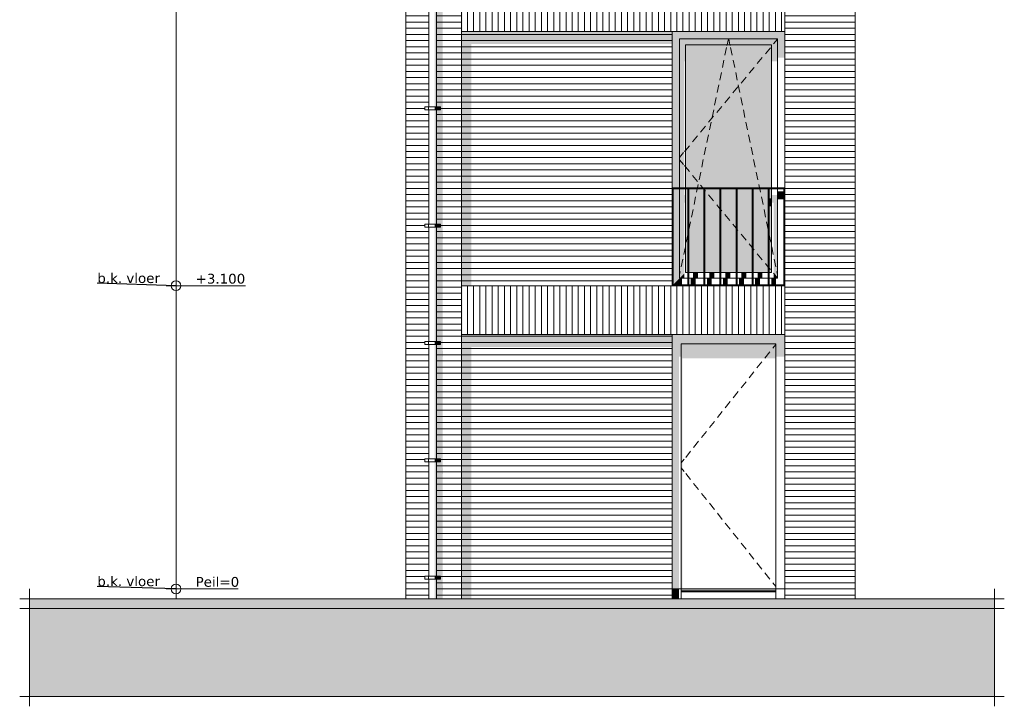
# Model space of a CAD drawing. Header units: millimetres. Extents: x -25778 to 132920, y -21930 to 17454.
# Tile 5 of 26: x 70056 to 80131, y -21590 to -14570. Entities that reach past the tile are written whole.
import ezdxf

# ---------------------------------------------------------------- set-up
doc = ezdxf.new("R2010")
doc.units = ezdxf.units.MM
doc.header["$MEASUREMENT"] = 0
for name, color, linetype in [('00 2D tek aankleding', 7, 'Continuous'), ('00 2D tek aankleding 2D arcering', 7, 'Continuous'), ('34 Balustrades', 7, 'Continuous'), ('34 Balustrades 2D arcering', 7, 'Continuous'), ('52 Riolering.SCHOON', 7, 'Continuous'), ('52 Riolering.SCHOON 2D arcering', 7, 'Continuous'), ('New_ Deuren', 7, 'Continuous'), ('New_ Ramen', 7, 'Continuous'), ('New_21 Buitenwanden', 7, 'Continuous'), ('New_21 Buitenwanden 2D arcering', 7, 'Continuous'), ('New_21 Buitenwanden Afdek-arcering', 7, 'Continuous'), ('Tekst_dim 1_ 100 .DO', 7, 'Continuous'), ('Tekst_dim Algemeen', 7, 'Continuous')]:
    doc.layers.add(name, color=color, linetype=linetype)
doc.styles.add('GENERATED_STYLE_1', font='verdana.ttf')
doc.dimstyles.new('GENERATED_STYLE__1', dxfattribs={"dimtxt": 0.18, "dimasz": 38, "dimexe": 0.18, "dimexo": 0.0625, "dimgap": 0, "dimtad": 0, "dimtih": 1, "dimtoh": 1, "dimdec": 4, "dimzin": 0, "dimdsep": 46, "dimcen": 0.09, "dimadec": 0, "dimazin": 0, "dimtfac": 1, "dimtdec": 4, "dimtmove": 0, "dimatfit": 3, "dimldrblk": 'ARROWHEAD_0', "dimfxl": 1, "dimtolj": 1, "dimtzin": 0, "dimarcsym": 0})

# ---------------------------------------------------------------- blocks, each defined once
blk = doc.blocks.new('Section Element_95_3', base_point=(78481, -20390))
at = {"layer": 'New_21 Buitenwanden 2D arcering', "linetype": 'Continuous', "lineweight": 0, "true_color": 0x1e2122}
blk.add_hatch(color=250, dxfattribs=at).paths.add_polyline_path([(74576, -20490), (74676, -20490), (74676, -17918), (76732, -17918), (76732, -17790), (74576, -17790)])
at = {"layer": 'New_21 Buitenwanden Afdek-arcering', "linetype": 'Continuous', "lineweight": 0, "true_color": 0x000000}
h = blk.add_hatch(dxfattribs=at)
h.set_pattern_fill('920_Lijnen_horz__63_0003', color=18, style=0, pattern_type=2)
h.set_pattern_definition([(0, (78480.854, -20390.455), (0, 63), [])])
h.paths.add_polyline_path([(74576, -17790), (74576, -20490), (76732, -20490), (76732, -17790)])
at = {"layer": 'New_21 Buitenwanden', "color": 7, "linetype": 'Continuous', "lineweight": 0}
for p, q in [((76732, -20490), (76732, -20390)), ((77886, -20490), (76732, -20490))]:
    blk.add_line(p, q, dxfattribs=at)
blk = doc.blocks.new('Section Element_96_3', base_point=(78481, -20390))
at = {"layer": 'New_21 Buitenwanden 2D arcering', "linetype": 'Continuous', "lineweight": 0, "true_color": 0x1e2122}
blk.add_hatch(color=250, dxfattribs=at).paths.add_polyline_path([(74576, -17290), (74676, -17290), (74676, -14818), (76732, -14818), (76732, -14690), (74576, -14690)])
at = {"layer": 'New_21 Buitenwanden Afdek-arcering', "linetype": 'Continuous', "lineweight": 0, "true_color": 0x000000}
h = blk.add_hatch(dxfattribs=at)
h.set_pattern_fill('920_Lijnen_horz__63_0003', color=18, style=0, pattern_type=2)
h.set_pattern_definition([(0, (78480.854, -20390.455), (0, 63), [])])
h.paths.add_polyline_path([(74576, -14690), (74576, -17290), (76732, -17290), (76732, -14690)])
blk = doc.blocks.new('Section Element_99_3', base_point=(78481, -20390))
at = {"layer": '52 Riolering.SCHOON 2D arcering', "linetype": 'Continuous', "lineweight": 0, "true_color": 0x1e2122}
for points in [[(74241, -11151), (74246, -11158), (74246, -11115), (74241, -11115)], [(74246, -11115), (74246, -11158), (74249, -11162), (74261, -11146), (74261, -11115)], [(74261, -11115), (74261, -11146), (74281, -11138), (74281, -11115)], [(74301, -11115), (74281, -11115), (74281, -11138), (74301, -11146)], [(74301, -11115), (74301, -11860), (74315, -11860), (74315, -11115)], [(74315, -11860), (74321, -11860), (74321, -11115), (74315, -11115)], [(74302, -11890), (74317, -11890), (74317, -11860), (74302, -11860)], [(74317, -11890), (74323, -11890), (74323, -11860), (74317, -11860)], [(74323, -11890), (74361, -11890), (74361, -11860), (74323, -11860)], [(74241, -11893), (74246, -11893), (74246, -11892), (74246, -11890), (74241, -11890)], [(74261, -11890), (74246, -11890), (74246, -11892), (74261, -11892)], [(74261, -11890), (74261, -11892), (74262, -11893), (74281, -11893), (74281, -11890)], [(74301, -11890), (74281, -11890), (74281, -11893), (74284, -11895), (74301, -11895)], [(74315, -11890), (74301, -11890), (74301, -13060), (74315, -13060)], [(74321, -11890), (74315, -11890), (74315, -13060), (74321, -13060)], [(74241, -13093), (74246, -13093), (74246, -13092), (74246, -13090), (74241, -13090)], [(74261, -13090), (74246, -13090), (74246, -13092), (74261, -13092)], [(74261, -13090), (74261, -13092), (74262, -13093), (74281, -13093), (74281, -13090)], [(74301, -13090), (74281, -13090), (74281, -13093), (74284, -13095), (74301, -13095)], [(74301, -14260), (74315, -14260), (74315, -13090), (74301, -13090)], [(74302, -13090), (74317, -13090), (74317, -13060), (74302, -13060)], [(74321, -13090), (74315, -13090), (74315, -14260), (74321, -14260)], [(74317, -13090), (74323, -13090), (74323, -13060), (74317, -13060)], [(74323, -13090), (74361, -13090), (74361, -13060), (74323, -13060)], [(74241, -14293), (74246, -14293), (74246, -14292), (74246, -14290), (74241, -14290)], [(74246, -14290), (74246, -14292), (74261, -14292), (74261, -14290)], [(74261, -14290), (74261, -14292), (74262, -14293), (74281, -14293), (74281, -14290)], [(74301, -14290), (74281, -14290), (74281, -14293), (74284, -14295), (74301, -14295)], [(74301, -15460), (74315, -15460), (74315, -14290), (74301, -14290)], [(74302, -14290), (74317, -14290), (74317, -14260), (74302, -14260)], [(74321, -14290), (74315, -14290), (74315, -15460), (74321, -15460)], [(74317, -14290), (74323, -14290), (74323, -14260), (74317, -14260)], [(74323, -14290), (74361, -14290), (74361, -14260), (74323, -14260)], [(74241, -15493), (74246, -15493), (74246, -15492), (74246, -15490), (74241, -15490)], [(74246, -15490), (74246, -15492), (74261, -15492), (74261, -15490)], [(74261, -15490), (74261, -15492), (74262, -15493), (74281, -15493), (74281, -15490)], [(74301, -15490), (74281, -15490), (74281, -15493), (74284, -15495), (74301, -15495)], [(74301, -16660), (74315, -16660), (74315, -15490), (74301, -15490)], [(74302, -15490), (74317, -15490), (74317, -15460), (74302, -15460)], [(74315, -16660), (74321, -16660), (74321, -15490), (74315, -15490)], [(74317, -15490), (74323, -15490), (74323, -15460), (74317, -15460)], [(74323, -15490), (74361, -15490), (74361, -15460), (74323, -15460)], [(74241, -16693), (74246, -16693), (74246, -16692), (74246, -16690), (74241, -16690)], [(74246, -16690), (74246, -16692), (74261, -16692), (74261, -16690)], [(74261, -16690), (74261, -16692), (74262, -16693), (74281, -16693), (74281, -16690)], [(74301, -16690), (74281, -16690), (74281, -16693), (74284, -16695), (74301, -16695)], [(74301, -16690), (74301, -17860), (74315, -17860), (74315, -16690)], [(74302, -16690), (74317, -16690), (74317, -16660), (74302, -16660)], [(74315, -16690), (74315, -17860), (74321, -17860), (74321, -16690)], [(74317, -16690), (74323, -16690), (74323, -16660), (74317, -16660)], [(74323, -16690), (74361, -16690), (74361, -16660), (74323, -16660)], [(74241, -17893), (74246, -17893), (74246, -17892), (74246, -17890), (74241, -17890)], [(74261, -17890), (74246, -17890), (74246, -17892), (74261, -17892)], [(74261, -17890), (74261, -17892), (74262, -17893), (74281, -17893), (74281, -17890)], [(74301, -17890), (74281, -17890), (74281, -17893), (74284, -17895), (74301, -17895)], [(74301, -17890), (74301, -19060), (74315, -19060), (74315, -17890)], [(74302, -17890), (74317, -17890), (74317, -17860), (74302, -17860)], [(74315, -17890), (74315, -19060), (74321, -19060), (74321, -17890)], [(74317, -17890), (74323, -17890), (74323, -17860), (74317, -17860)], [(74323, -17890), (74361, -17890), (74361, -17860), (74323, -17860)], [(74241, -19093), (74246, -19093), (74246, -19092), (74246, -19090), (74241, -19090)], [(74261, -19090), (74246, -19090), (74246, -19092), (74261, -19092)], [(74261, -19092), (74262, -19093), (74281, -19093), (74281, -19090), (74261, -19090)], [(74301, -19090), (74281, -19090), (74281, -19093), (74284, -19095), (74301, -19095)], [(74301, -20260), (74315, -20260), (74315, -19090), (74301, -19090)], [(74302, -19090), (74317, -19090), (74317, -19060), (74302, -19060)], [(74315, -20260), (74321, -20260), (74321, -19090), (74315, -19090)], [(74317, -19090), (74323, -19090), (74323, -19060), (74317, -19060)], [(74323, -19090), (74361, -19090), (74361, -19060), (74323, -19060)], [(74241, -20290), (74241, -20293), (74246, -20293), (74246, -20292), (74246, -20290)], [(74261, -20290), (74246, -20290), (74246, -20292), (74261, -20292)], [(74261, -20290), (74261, -20292), (74262, -20293), (74281, -20293), (74281, -20290)], [(74281, -20290), (74281, -20293), (74284, -20295), (74301, -20295), (74301, -20290)], [(74301, -20490), (74315, -20490), (74315, -20290), (74301, -20290)], [(74302, -20290), (74317, -20290), (74317, -20260), (74302, -20260)], [(74315, -20490), (74321, -20490), (74321, -20290), (74315, -20290)], [(74317, -20290), (74323, -20290), (74323, -20260), (74317, -20260)], [(74323, -20290), (74361, -20290), (74361, -20260), (74323, -20260)]]:
    blk.add_hatch(color=250, dxfattribs=at).paths.add_polyline_path(points)
at = {"layer": '52 Riolering.SCHOON', "color": 7, "linetype": 'Continuous', "lineweight": 0}
for p, q in [((74241, -11115), (74241, -11860)), ((74321, -11115), (74321, -11860)), ((74201, -11860), (74239, -11860)), ((74201, -11890), (74201, -11860)), ((74239, -11860), (74244, -11860)), ((74239, -11890), (74239, -11860)), ((74244, -11860), (74260, -11860)), ((74260, -11860), (74281, -11860)), ((74281, -11860), (74302, -11860)), ((74302, -11860), (74317, -11860)), ((74317, -11860), (74323, -11860)), ((74323, -11860), (74361, -11860)), ((74323, -11890), (74323, -11860)), ((74361, -11890), (74361, -11860)), ((74201, -11890), (74239, -11890)), ((74239, -11890), (74244, -11890)), ((74241, -11890), (74241, -13060)), ((74244, -11890), (74260, -11890)), ((74260, -11890), (74281, -11890)), ((74281, -11890), (74302, -11890)), ((74302, -11890), (74317, -11890)), ((74317, -11890), (74323, -11890)), ((74321, -11890), (74321, -13060)), ((74323, -11890), (74361, -11890)), ((74201, -13060), (74239, -13060)), ((74201, -13090), (74201, -13060)), ((74201, -13090), (74239, -13090)), ((74239, -13060), (74244, -13060)), ((74239, -13090), (74239, -13060)), ((74239, -13090), (74244, -13090)), ((74241, -13090), (74241, -14260)), ((74244, -13060), (74260, -13060)), ((74244, -13090), (74260, -13090)), ((74260, -13060), (74281, -13060)), ((74260, -13090), (74281, -13090)), ((74281, -13060), (74302, -13060)), ((74281, -13090), (74302, -13090)), ((74302, -13060), (74317, -13060)), ((74302, -13090), (74317, -13090)), ((74317, -13060), (74323, -13060)), ((74317, -13090), (74323, -13090)), ((74321, -13090), (74321, -14260)), ((74323, -13060), (74361, -13060)), ((74323, -13090), (74323, -13060)), ((74323, -13090), (74361, -13090)), ((74361, -13090), (74361, -13060)), ((74201, -14260), (74239, -14260)), ((74201, -14290), (74201, -14260)), ((74201, -14290), (74239, -14290)), ((74239, -14260), (74244, -14260)), ((74239, -14290), (74239, -14260)), ((74239, -14290), (74244, -14290)), ((74241, -14290), (74241, -15460)), ((74244, -14260), (74260, -14260)), ((74244, -14290), (74260, -14290)), ((74260, -14260), (74281, -14260)), ((74260, -14290), (74281, -14290)), ((74281, -14260), (74302, -14260)), ((74281, -14290), (74302, -14290)), ((74302, -14260), (74317, -14260)), ((74302, -14290), (74317, -14290)), ((74317, -14260), (74323, -14260)), ((74317, -14290), (74323, -14290)), ((74321, -14290), (74321, -15460)), ((74323, -14260), (74361, -14260)), ((74323, -14290), (74323, -14260)), ((74323, -14290), (74361, -14290)), ((74361, -14290), (74361, -14260)), ((74201, -15460), (74239, -15460)), ((74201, -15490), (74201, -15460)), ((74201, -15490), (74239, -15490)), ((74239, -15460), (74244, -15460)), ((74239, -15490), (74239, -15460)), ((74239, -15490), (74244, -15490)), ((74241, -15490), (74241, -16660)), ((74244, -15460), (74260, -15460)), ((74244, -15490), (74260, -15490)), ((74260, -15460), (74281, -15460)), ((74260, -15490), (74281, -15490)), ((74281, -15460), (74302, -15460)), ((74281, -15490), (74302, -15490)), ((74302, -15460), (74317, -15460)), ((74302, -15490), (74317, -15490)), ((74317, -15460), (74323, -15460)), ((74317, -15490), (74323, -15490)), ((74321, -15490), (74321, -16660)), ((74323, -15460), (74361, -15460)), ((74323, -15490), (74323, -15460)), ((74323, -15490), (74361, -15490)), ((74361, -15490), (74361, -15460)), ((74201, -16660), (74239, -16660)), ((74201, -16690), (74201, -16660)), ((74201, -16690), (74239, -16690)), ((74239, -16660), (74244, -16660)), ((74239, -16690), (74239, -16660)), ((74239, -16690), (74244, -16690)), ((74241, -16690), (74241, -17860)), ((74244, -16660), (74260, -16660)), ((74244, -16690), (74260, -16690)), ((74260, -16660), (74281, -16660)), ((74260, -16690), (74281, -16690)), ((74281, -16660), (74302, -16660)), ((74281, -16690), (74302, -16690)), ((74302, -16660), (74317, -16660)), ((74302, -16690), (74317, -16690)), ((74317, -16660), (74323, -16660)), ((74317, -16690), (74323, -16690)), ((74321, -16690), (74321, -17860)), ((74323, -16660), (74361, -16660)), ((74323, -16690), (74323, -16660)), ((74323, -16690), (74361, -16690)), ((74361, -16690), (74361, -16660)), ((74201, -17860), (74239, -17860)), ((74201, -17890), (74201, -17860)), ((74201, -17890), (74239, -17890)), ((74239, -17860), (74244, -17860)), ((74239, -17890), (74239, -17860)), ((74239, -17890), (74244, -17890)), ((74241, -17890), (74241, -19060)), ((74244, -17860), (74260, -17860)), ((74244, -17890), (74260, -17890)), ((74260, -17860), (74281, -17860)), ((74260, -17890), (74281, -17890)), ((74281, -17860), (74302, -17860)), ((74281, -17890), (74302, -17890)), ((74302, -17860), (74317, -17860)), ((74302, -17890), (74317, -17890)), ((74317, -17860), (74323, -17860)), ((74317, -17890), (74323, -17890)), ((74321, -17890), (74321, -19060)), ((74323, -17860), (74361, -17860)), ((74323, -17890), (74323, -17860)), ((74323, -17890), (74361, -17890)), ((74361, -17890), (74361, -17860)), ((74201, -19060), (74239, -19060)), ((74201, -19090), (74201, -19060)), ((74201, -19090), (74239, -19090)), ((74239, -19060), (74244, -19060)), ((74239, -19090), (74239, -19060)), ((74239, -19090), (74244, -19090)), ((74241, -19090), (74241, -20260)), ((74244, -19060), (74260, -19060)), ((74244, -19090), (74260, -19090)), ((74260, -19060), (74281, -19060)), ((74260, -19090), (74281, -19090)), ((74281, -19060), (74302, -19060)), ((74281, -19090), (74302, -19090)), ((74302, -19060), (74317, -19060)), ((74302, -19090), (74317, -19090)), ((74317, -19060), (74323, -19060)), ((74317, -19090), (74323, -19090)), ((74321, -19090), (74321, -20260)), ((74323, -19060), (74361, -19060)), ((74323, -19090), (74323, -19060)), ((74323, -19090), (74361, -19090)), ((74361, -19090), (74361, -19060)), ((74201, -20260), (74239, -20260)), ((74201, -20290), (74201, -20260)), ((74201, -20290), (74239, -20290)), ((74239, -20260), (74244, -20260)), ((74239, -20290), (74239, -20260)), ((74239, -20290), (74244, -20290)), ((74241, -20290), (74241, -20490)), ((74244, -20260), (74260, -20260)), ((74244, -20290), (74260, -20290)), ((74260, -20260), (74281, -20260)), ((74260, -20290), (74281, -20290)), ((74281, -20260), (74302, -20260)), ((74281, -20290), (74302, -20290)), ((74302, -20260), (74317, -20260)), ((74302, -20290), (74317, -20290)), ((74317, -20260), (74323, -20260)), ((74317, -20290), (74323, -20290)), ((74321, -20290), (74321, -20490)), ((74323, -20260), (74361, -20260)), ((74323, -20290), (74323, -20260)), ((74323, -20290), (74361, -20290)), ((74361, -20290), (74361, -20260))]:
    blk.add_line(p, q, dxfattribs=at)
blk = doc.blocks.new('Section Element_101_3', base_point=(78481, -20390))
at = {"layer": 'New_21 Buitenwanden Afdek-arcering', "linetype": 'Continuous', "lineweight": 0, "true_color": 0x000000}
h = blk.add_hatch(dxfattribs=at)
h.set_pattern_fill('920_Lijnen_horz__63_0003', color=18, style=0, pattern_type=2)
h.set_pattern_definition([(360, (78480.854, -20390.455), (0, 63), [])])
h.paths.add_polyline_path([(78586, -17290), (78586, -20490), (78606, -20490), (78606, -17290)])
at = {"layer": 'New_21 Buitenwanden', "color": 7, "linetype": 'Continuous', "lineweight": 0}
blk.add_line((78606, -17290), (78606, -20490), dxfattribs=at)
blk = doc.blocks.new('Section Element_102_3', base_point=(78481, -20390))
at = {"layer": 'New_21 Buitenwanden Afdek-arcering', "linetype": 'Continuous', "lineweight": 0, "true_color": 0x000000}
h = blk.add_hatch(dxfattribs=at)
h.set_pattern_fill('920_Lijnen_horz__63_0003', color=18, style=0, pattern_type=2)
h.set_pattern_definition([(5e-12, (78480.854, -20390.455), (0, 63), [])])
h.paths.add_polyline_path([(78586, -14190), (78586, -17290), (78606, -17290), (78606, -14190)])
at = {"layer": 'New_21 Buitenwanden', "color": 7, "linetype": 'Continuous', "lineweight": 0}
blk.add_line((78606, -14190), (78606, -17290), dxfattribs=at)
blk = doc.blocks.new('Section Element_104_3', base_point=(78481, -20390))
at = {"layer": 'New_21 Buitenwanden Afdek-arcering', "linetype": 'Continuous', "lineweight": 0, "true_color": 0x000000}
h = blk.add_hatch(dxfattribs=at)
h.set_pattern_fill('920_Lijnen_horz__63_0003', color=18, style=0, pattern_type=2)
h.set_pattern_definition([(0, (78480.854, -20390.455), (0, 63), [])])
h.paths.add_polyline_path([(78586, -20490), (78586, -17290), (77886, -17290), (77886, -20490)])
at = {"layer": 'New_21 Buitenwanden', "color": 7, "linetype": 'Continuous', "lineweight": 0}
blk.add_line((77886, -20490), (77886, -17290), dxfattribs=at)
blk = doc.blocks.new('Section Element_105_3', base_point=(78481, -20390))
at = {"layer": 'New_21 Buitenwanden 2D arcering', "linetype": 'Continuous', "lineweight": 0, "true_color": 0x1e2122}
for points in [[(74321, -20490), (74385, -20490), (74385, -20414), (74388, -20413), (74388, -20361), (74385, -20356), (74385, -19214), (74388, -19213), (74388, -19161), (74385, -19156), (74385, -18014), (74388, -18013), (74388, -17961), (74385, -17956), (74385, -17290), (74321, -17290), (74321, -17860), (74361, -17860), (74361, -17890), (74321, -17890), (74321, -19060), (74361, -19060), (74361, -19090), (74321, -19090), (74321, -20260), (74361, -20260), (74361, -20290), (74321, -20290)], [(74201, -17890), (74201, -17891), (74203, -17893), (74241, -17893), (74241, -17890)], [(74201, -19090), (74201, -19091), (74203, -19093), (74241, -19093), (74241, -19090)], [(74201, -20291), (74203, -20293), (74241, -20293), (74241, -20290), (74201, -20290)]]:
    blk.add_hatch(color=250, dxfattribs=at).paths.add_polyline_path(points)
at = {"layer": 'New_21 Buitenwanden Afdek-arcering', "linetype": 'Continuous', "lineweight": 0, "true_color": 0x000000}
h = blk.add_hatch(dxfattribs=at)
h.set_pattern_fill('920_Lijnen_horz__63_0003', color=18, style=0, pattern_type=2)
h.set_pattern_definition([(0, (78480.854, -20390.455), (0, 63), [])])
h.paths.add_polyline_path([(74006, -17290), (74006, -20490), (74241, -20490), (74241, -20290), (74201, -20290), (74201, -20260), (74241, -20260), (74241, -19090), (74201, -19090), (74201, -19060), (74241, -19060), (74241, -17890), (74201, -17890), (74201, -17860), (74241, -17860), (74241, -17290)])
h = blk.add_hatch(dxfattribs=at)
h.set_pattern_fill('920_Lijnen_horz__63_0003', color=18, style=0, pattern_type=2)
h.set_pattern_definition([(0, (78480.854, -20390.455), (0, 63), [])])
h.paths.add_polyline_path([(74321, -19090), (74321, -20260), (74361, -20260), (74361, -20290), (74321, -20290), (74321, -20490), (74576, -20490), (74576, -17290), (74321, -17290), (74321, -17860), (74361, -17860), (74361, -17890), (74321, -17890), (74321, -19060), (74361, -19060), (74361, -19090)])
at = {"layer": 'New_21 Buitenwanden', "color": 7, "linetype": 'Continuous', "lineweight": 0}
for p, q in [((74006, -17290), (74006, -20490)), ((74576, -20490), (74576, -17290))]:
    blk.add_line(p, q, dxfattribs=at)
blk = doc.blocks.new('Section Element_106_3', base_point=(78481, -20390))
at = {"layer": 'New_21 Buitenwanden Afdek-arcering', "linetype": 'Continuous', "lineweight": 0, "true_color": 0x000000}
h = blk.add_hatch(dxfattribs=at)
h.set_pattern_fill('920_Lijnen_horz__63_0003', color=18, style=0, pattern_type=2)
h.set_pattern_definition([(8e-14, (78480.854, -20390.455), (0, 63), [])])
h.paths.add_polyline_path([(78586, -17290), (78586, -14190), (77886, -14190), (77886, -17290)])
at = {"layer": 'New_21 Buitenwanden', "color": 7, "linetype": 'Continuous', "lineweight": 0}
blk.add_line((77886, -17290), (77886, -14190), dxfattribs=at)
blk = doc.blocks.new('Section Element_107_3', base_point=(78481, -20390))
at = {"layer": 'New_21 Buitenwanden 2D arcering', "linetype": 'Continuous', "lineweight": 0, "true_color": 0x1e2122}
for points in [[(74321, -15460), (74361, -15460), (74361, -15490), (74321, -15490), (74321, -16660), (74361, -16660), (74361, -16690), (74321, -16690), (74321, -17290), (74385, -17290), (74385, -16814), (74388, -16813), (74388, -16761), (74385, -16756), (74385, -15614), (74388, -15613), (74388, -15561), (74385, -15556), (74385, -14414), (74388, -14413), (74388, -14361), (74385, -14356), (74385, -14190), (74321, -14190), (74321, -14260), (74361, -14260), (74361, -14290), (74321, -14290)], [(74241, -14290), (74201, -14290), (74201, -14291), (74203, -14293), (74241, -14293)], [(74201, -15490), (74201, -15491), (74203, -15493), (74241, -15493), (74241, -15490)], [(74201, -16691), (74203, -16693), (74241, -16693), (74241, -16690), (74201, -16690)]]:
    blk.add_hatch(color=250, dxfattribs=at).paths.add_polyline_path(points)
at = {"layer": 'New_21 Buitenwanden Afdek-arcering', "linetype": 'Continuous', "lineweight": 0, "true_color": 0x000000}
h = blk.add_hatch(dxfattribs=at)
h.set_pattern_fill('920_Lijnen_horz__63_0003', color=18, style=0, pattern_type=2)
h.set_pattern_definition([(0, (78480.854, -20390.455), (0, 63), [])])
h.paths.add_polyline_path([(74006, -17290), (74241, -17290), (74241, -16690), (74201, -16690), (74201, -16660), (74241, -16660), (74241, -15490), (74201, -15490), (74201, -15460), (74241, -15460), (74241, -14290), (74201, -14290), (74201, -14260), (74241, -14260), (74241, -14190), (74006, -14190)])
h = blk.add_hatch(dxfattribs=at)
h.set_pattern_fill('920_Lijnen_horz__63_0003', color=18, style=0, pattern_type=2)
h.set_pattern_definition([(1e-13, (78480.854, -20390.455), (0, 63), [])])
h.paths.add_polyline_path([(74321, -14190), (74321, -14260), (74361, -14260), (74361, -14290), (74321, -14290), (74321, -15460), (74361, -15460), (74361, -15490), (74321, -15490), (74321, -16660), (74361, -16660), (74361, -16690), (74321, -16690), (74321, -17290), (74576, -17290), (74576, -14190)])
at = {"layer": 'New_21 Buitenwanden', "color": 7, "linetype": 'Continuous', "lineweight": 0}
for p, q in [((74006, -14190), (74006, -17290)), ((74576, -17290), (74576, -14190))]:
    blk.add_line(p, q, dxfattribs=at)
blk = doc.blocks.new('Section Element_110_3', base_point=(78481, -20390))
at = {"layer": 'New_21 Buitenwanden 2D arcering', "linetype": 'Continuous', "lineweight": 0, "true_color": 0x1e2122}
blk.add_hatch(color=250, dxfattribs=at).paths.add_polyline_path([(74576, -14190), (74576, -14690), (74586, -14690), (74586, -14190)])
at = {"layer": 'New_21 Buitenwanden Afdek-arcering', "linetype": 'Continuous', "lineweight": 0, "true_color": 0x000000}
h = blk.add_hatch(dxfattribs=at)
h.set_pattern_fill('930_Lijnen_vert__63_0003', color=18, style=0, pattern_type=2)
h.set_pattern_definition([(90, (78480.854, -20390.455), (-63, 0), [])])
h.paths.add_polyline_path([(74576, -14190), (74576, -14690), (77886, -14690), (77886, -14190)])
at = {"layer": 'New_21 Buitenwanden', "color": 7, "linetype": 'Continuous', "lineweight": 0}
for p, q in [((77886, -14190), (74576, -14190)), ((77886, -14690), (74576, -14690))]:
    blk.add_line(p, q, dxfattribs=at)
blk = doc.blocks.new('Section Element_113_3', base_point=(78481, -20390))
at = {"layer": 'New_21 Buitenwanden 2D arcering', "linetype": 'Continuous', "lineweight": 0, "true_color": 0x1e2122}
blk.add_hatch(color=250, dxfattribs=at).paths.add_polyline_path([(74576, -17290), (74576, -17790), (74586, -17790), (74586, -17290)])
at = {"layer": 'New_21 Buitenwanden Afdek-arcering', "linetype": 'Continuous', "lineweight": 0, "true_color": 0x000000}
h = blk.add_hatch(dxfattribs=at)
h.set_pattern_fill('930_Lijnen_vert__63_0003', color=18, style=0, pattern_type=2)
h.set_pattern_definition([(90, (78480.854, -20390.455), (-63, 0), [])])
h.paths.add_polyline_path([(77886, -17290), (74576, -17290), (74576, -17790), (77886, -17790)])
at = {"layer": 'New_21 Buitenwanden', "color": 7, "linetype": 'Continuous', "lineweight": 0}
for p, q in [((77886, -17290), (74576, -17290)), ((77886, -17790), (74576, -17790))]:
    blk.add_line(p, q, dxfattribs=at)
blk = doc.blocks.new('Section Element_114_3', base_point=(78481, -20390))
at = {"layer": 'New_21 Buitenwanden 2D arcering', "linetype": 'Continuous', "lineweight": 0, "true_color": 0x1e2122}
for points in [[(76732, -17884), (76826, -17884), (77792, -17884), (77886, -17884), (77886, -17790), (76732, -17790)], [(76732, -17884), (76732, -20390), (76802, -20390), (76802, -18017), (76826, -18017), (76826, -17884)], [(77792, -17884), (76826, -17884), (76826, -20390), (76836, -20390), (76836, -18031), (77792, -18031)], [(77886, -17884), (77792, -17884), (77792, -18017), (77886, -18017)], [(76732, -20490), (76802, -20490), (76802, -20390), (76732, -20390)], [(76826, -20390), (76826, -20410), (77792, -20410), (77792, -20390)], [(77792, -20410), (76826, -20410), (76826, -20420), (76851, -20412), (77792, -20412)]]:
    blk.add_hatch(color=250, dxfattribs=at).paths.add_polyline_path(points)
at = {"layer": 'New_ Deuren', "color": 7, "linetype": 'Continuous', "lineweight": 0}
for p, q in [((76732, -20390), (76732, -17790)), ((76826, -20390), (76826, -17884)), ((76826, -17884), (77792, -17884)), ((77792, -17890), (77762, -17927)), ((77792, -17884), (77792, -20390)), ((77731, -17966), (77681, -18029)), ((77650, -18068), (77600, -18130)), ((77569, -18170), (77519, -18232)), ((77488, -18271), (77438, -18334)), ((77407, -18373), (77357, -18435)), ((77326, -18475), (77276, -18537)), ((77245, -18576), (77195, -18639)), ((77164, -18678), (77114, -18741)), ((77083, -18780), (77033, -18842)), ((77002, -18881), (76952, -18944)), ((76921, -18983), (76871, -19046)), ((76856, -19065), (76826, -19102)), ((76856, -19190), (76826, -19153)), ((76921, -19272), (76871, -19209)), ((77002, -19374), (76952, -19311)), ((77083, -19475), (77033, -19413)), ((77164, -19577), (77114, -19514)), ((77245, -19679), (77195, -19616)), ((77326, -19780), (77276, -19718)), ((77407, -19882), (77357, -19819)), ((77488, -19984), (77438, -19921)), ((77569, -20085), (77519, -20023)), ((77650, -20187), (77600, -20125)), ((77731, -20289), (77681, -20226)), ((77792, -20365), (77762, -20328)), ((76732, -20390), (76826, -20390)), ((77792, -20390), (76826, -20390)), ((76826, -20390), (76826, -20420)), ((76826, -20410), (77792, -20410)), ((76826, -20420), (76826, -20490)), ((76826, -20420), (77792, -20420)), ((77792, -20390), (77886, -20390)), ((77792, -20390), (77792, -20420)), ((77792, -20420), (77792, -20490))]:
    blk.add_line(p, q, dxfattribs=at)
blk = doc.blocks.new('Section Element_119_3', base_point=(78481, -20390))
at = {"layer": '34 Balustrades 2D arcering', "linetype": 'Continuous', "lineweight": 0, "true_color": 0x1e2122}
blk.add_hatch(color=250, dxfattribs=at).paths.add_polyline_path([(76732, -16290), (76732, -16300), (76757, -16300), (76757, -16290)])
at = {"layer": '34 Balustrades', "color": 9, "linetype": 'Continuous', "lineweight": 0}
for p, q in [((77886, -16290), (76732, -16290)), ((77876, -16300), (76742, -16300))]:
    blk.add_line(p, q, dxfattribs=at)
blk = doc.blocks.new('Section Element_120_3', base_point=(78481, -20390))
at = {"layer": '34 Balustrades 2D arcering', "linetype": 'Continuous', "lineweight": 0, "true_color": 0x1e2122}
blk.add_hatch(color=250, dxfattribs=at).paths.add_polyline_path([(76732, -17290), (76757, -17290), (76757, -17280), (76732, -17280)])
at = {"layer": '34 Balustrades', "color": 9, "linetype": 'Continuous', "lineweight": 0}
blk.add_line((77876, -17280), (76742, -17280), dxfattribs=at)
blk = doc.blocks.new('Section Element_121_3', base_point=(78481, -20390))
at = {"layer": '34 Balustrades 2D arcering', "linetype": 'Continuous', "lineweight": 0, "true_color": 0x1e2122}
blk.add_hatch(color=250, dxfattribs=at).paths.add_polyline_path([(77726, -16300), (77716, -16300), (77716, -16308), (77726, -16308)])
at = {"layer": '34 Balustrades', "color": 9, "linetype": 'Continuous', "lineweight": 0}
for p, q in [((77716, -17280), (77716, -16300)), ((77726, -17280), (77726, -16300))]:
    blk.add_line(p, q, dxfattribs=at)
blk = doc.blocks.new('Section Element_122_3', base_point=(78481, -20390))
at = {"layer": '34 Balustrades 2D arcering', "linetype": 'Continuous', "lineweight": 0, "true_color": 0x1e2122}
blk.add_hatch(color=250, dxfattribs=at).paths.add_polyline_path([(77561, -16300), (77551, -16300), (77551, -16308), (77561, -16308)])
at = {"layer": '34 Balustrades', "color": 9, "linetype": 'Continuous', "lineweight": 0}
for p, q in [((77551, -17280), (77551, -16300)), ((77561, -17280), (77561, -16300))]:
    blk.add_line(p, q, dxfattribs=at)
blk = doc.blocks.new('Section Element_123_3', base_point=(78481, -20390))
at = {"layer": '34 Balustrades 2D arcering', "linetype": 'Continuous', "lineweight": 0, "true_color": 0x1e2122}
blk.add_hatch(color=250, dxfattribs=at).paths.add_polyline_path([(77396, -16300), (77386, -16300), (77386, -16308), (77396, -16308)])
at = {"layer": '34 Balustrades', "color": 9, "linetype": 'Continuous', "lineweight": 0}
for p, q in [((77386, -17280), (77386, -16300)), ((77396, -17280), (77396, -16300))]:
    blk.add_line(p, q, dxfattribs=at)
blk = doc.blocks.new('Section Element_124_3', base_point=(78481, -20390))
at = {"layer": '34 Balustrades 2D arcering', "linetype": 'Continuous', "lineweight": 0, "true_color": 0x1e2122}
blk.add_hatch(color=250, dxfattribs=at).paths.add_polyline_path([(77231, -16300), (77221, -16300), (77221, -16308), (77231, -16308)])
at = {"layer": '34 Balustrades', "color": 9, "linetype": 'Continuous', "lineweight": 0}
for p, q in [((77221, -17280), (77221, -16300)), ((77231, -17280), (77231, -16300))]:
    blk.add_line(p, q, dxfattribs=at)
blk = doc.blocks.new('Section Element_125_3', base_point=(78481, -20390))
at = {"layer": '34 Balustrades 2D arcering', "linetype": 'Continuous', "lineweight": 0, "true_color": 0x1e2122}
blk.add_hatch(color=250, dxfattribs=at).paths.add_polyline_path([(77067, -16300), (77057, -16300), (77057, -16308), (77067, -16308)])
at = {"layer": '34 Balustrades', "color": 9, "linetype": 'Continuous', "lineweight": 0}
for p, q in [((77057, -17280), (77057, -16300)), ((77067, -17280), (77067, -16300))]:
    blk.add_line(p, q, dxfattribs=at)
blk = doc.blocks.new('Section Element_126_3', base_point=(78481, -20390))
at = {"layer": '34 Balustrades 2D arcering', "linetype": 'Continuous', "lineweight": 0, "true_color": 0x1e2122}
blk.add_hatch(color=250, dxfattribs=at).paths.add_polyline_path([(76902, -16300), (76892, -16300), (76892, -16308), (76902, -16308)])
at = {"layer": '34 Balustrades', "color": 9, "linetype": 'Continuous', "lineweight": 0}
for p, q in [((76892, -17280), (76892, -16300)), ((76902, -17280), (76902, -16300))]:
    blk.add_line(p, q, dxfattribs=at)
blk = doc.blocks.new('Section Element_127_3', base_point=(78481, -20390))
at = {"layer": '34 Balustrades', "color": 9, "linetype": 'Continuous', "lineweight": 0}
for p, q in [((77886, -16300), (77876, -16300)), ((77876, -17280), (77876, -16300)), ((77886, -17280), (77876, -17280))]:
    blk.add_line(p, q, dxfattribs=at)
blk = doc.blocks.new('Section Element_128_3', base_point=(78481, -20390))
at = {"layer": '34 Balustrades 2D arcering', "linetype": 'Continuous', "lineweight": 0, "true_color": 0x1e2122}
blk.add_hatch(color=250, dxfattribs=at).paths.add_polyline_path([(76742, -17280), (76742, -16300), (76732, -16300), (76732, -17280)])
at = {"layer": '34 Balustrades', "color": 9, "linetype": 'Continuous', "lineweight": 0}
for p, q in [((76742, -16300), (76732, -16300)), ((76742, -17280), (76742, -16300)), ((76742, -17280), (76732, -17280))]:
    blk.add_line(p, q, dxfattribs=at)
blk = doc.blocks.new('Section Element_151_3', base_point=(78481, -20390))
at = {"layer": 'New_21 Buitenwanden 2D arcering', "linetype": 'Continuous', "lineweight": 0, "true_color": 0x1e2122}
for points in [[(76808, -14766), (76732, -14690), (76732, -16290), (76808, -16290)], [(77886, -14690), (76732, -14690), (76808, -14766), (77810, -14766)], [(77810, -14959), (77886, -14959), (77886, -14690), (77810, -14766)], [(77810, -14766), (76808, -14766), (76868, -14826), (77750, -14826)], [(76868, -14826), (76808, -14766), (76808, -16290), (76857, -16290), (76857, -14995), (76868, -14995)], [(77810, -14766), (77750, -14826), (77750, -14995), (77810, -14995)], [(76868, -14826), (76868, -16290), (76893, -16290), (76893, -15030), (77750, -15030), (77750, -14826)], [(76808, -16300), (76742, -16300), (76742, -17280), (76808, -17214)], [(76808, -17214), (76857, -17165), (76857, -16442), (76868, -16442), (76868, -16361), (76857, -16361), (76857, -16300), (76808, -16300)], [(76868, -17154), (76892, -17154), (76892, -16300), (76868, -16300)], [(76902, -16397), (76902, -16477), (76972, -16477), (76972, -17154), (77022, -17154), (77022, -16477), (77057, -16477), (77057, -16397)], [(77221, -16397), (77067, -16397), (77067, -16477), (77137, -16477), (77137, -17154), (77187, -17154), (77187, -16477), (77221, -16477)], [(77231, -16477), (77301, -16477), (77301, -17154), (77351, -17154), (77351, -16477), (77386, -16477), (77386, -16397), (77231, -16397)], [(77396, -16477), (77466, -16477), (77466, -17154), (77516, -17154), (77516, -16477), (77551, -16477), (77551, -16397), (77396, -16397)], [(77561, -16477), (77631, -16477), (77631, -17154), (77681, -17154), (77681, -16477), (77716, -16477), (77716, -16397), (77561, -16397)], [(77750, -16397), (77726, -16397), (77726, -16477), (77750, -16477)], [(77750, -16442), (77771, -16442), (77771, -17176), (77810, -17214), (77810, -16361), (77750, -16361)], [(77876, -16326), (77810, -16326), (77810, -16407), (77876, -16407)], [(76742, -17280), (76832, -17280), (76832, -17214), (76808, -17214)], [(76857, -17165), (76808, -17214), (76857, -17214)], [(76972, -17214), (76922, -17214), (76922, -17280), (76972, -17280)], [(76947, -17154), (76947, -17214), (76997, -17214), (76997, -17154)], [(77137, -17214), (77087, -17214), (77087, -17280), (77137, -17280)], [(77162, -17154), (77112, -17154), (77112, -17214), (77162, -17214)], [(77301, -17214), (77251, -17214), (77251, -17280), (77301, -17280)], [(77276, -17214), (77326, -17214), (77326, -17154), (77276, -17154)], [(77466, -17214), (77416, -17214), (77416, -17280), (77466, -17280)], [(77441, -17214), (77491, -17214), (77491, -17154), (77441, -17154)], [(77631, -17214), (77581, -17214), (77581, -17280), (77631, -17280)], [(77606, -17154), (77606, -17214), (77656, -17214), (77656, -17154)], [(77796, -17214), (77746, -17214), (77746, -17280), (77796, -17280)], [(77810, -17214), (77771, -17176), (77771, -17214)]]:
    blk.add_hatch(color=250, dxfattribs=at).paths.add_polyline_path(points)
at = {"layer": 'New_21 Buitenwanden Afdek-arcering', "linetype": 'Continuous', "lineweight": 0, "true_color": 0x99a3a6}
for points in [[(76868, -14826), (76868, -16290), (77750, -16290), (77750, -14826)], [(76868, -17154), (76892, -17154), (76892, -16300), (76868, -16300)], [(77057, -16300), (76902, -16300), (76902, -17154), (77057, -17154)], [(77067, -17154), (77221, -17154), (77221, -16300), (77067, -16300)], [(77231, -16300), (77231, -17154), (77386, -17154), (77386, -16300)], [(77396, -16300), (77396, -17154), (77551, -17154), (77551, -16300)], [(77716, -16300), (77561, -16300), (77561, -17154), (77716, -17154)], [(77726, -17154), (77750, -17154), (77750, -16300), (77726, -16300)]]:
    blk.add_hatch(color=253, dxfattribs=at).paths.add_polyline_path(points)
at = {"layer": 'New_ Ramen', "color": 7, "linetype": 'Continuous', "lineweight": 0}
for p, q in [((76732, -17290), (76732, -14690)), ((76808, -14766), (76808, -16290)), ((77810, -14766), (76808, -14766)), ((77294, -14826), (77307, -14766)), ((77323, -14826), (77311, -14766)), ((77810, -14769), (77769, -14818)), ((77810, -16290), (77810, -14766)), ((76868, -14826), (76868, -16290)), ((77750, -14826), (76868, -14826)), ((77272, -14933), (77289, -14855)), ((77293, -14835), (77294, -14826)), ((77325, -14835), (77323, -14826)), ((77345, -14933), (77329, -14855)), ((77737, -14857), (77686, -14918)), ((77750, -16290), (77750, -14826)), ((77246, -15060), (77262, -14982)), ((77372, -15060), (77356, -14982)), ((77654, -14957), (77603, -15018)), ((77220, -15188), (77236, -15109)), ((77398, -15188), (77382, -15109)), ((77571, -15057), (77520, -15118)), ((77488, -15157), (77437, -15219)), ((77193, -15315), (77209, -15237)), ((77405, -15257), (77354, -15319)), ((77424, -15315), (77408, -15237)), ((77167, -15442), (77183, -15364)), ((77322, -15357), (77271, -15419)), ((77451, -15442), (77435, -15364)), ((77141, -15570), (77157, -15491)), ((77239, -15457), (77188, -15519)), ((77477, -15570), (77461, -15491)), ((77156, -15557), (77105, -15619)), ((77074, -15658), (77023, -15719)), ((77114, -15697), (77130, -15619)), ((77504, -15697), (77487, -15619)), ((76991, -15758), (76940, -15819)), ((77088, -15824), (77104, -15746)), ((77530, -15824), (77514, -15746)), ((76868, -15906), (76857, -15919)), ((76908, -15858), (76868, -15906)), ((77061, -15951), (77078, -15873)), ((77556, -15951), (77540, -15873)), ((76849, -15929), (76808, -15978)), ((76849, -16052), (76808, -16003)), ((77035, -16079), (77051, -16000)), ((77583, -16079), (77566, -16000)), ((76868, -16075), (76857, -16062)), ((76908, -16123), (76868, -16075)), ((76991, -16223), (76940, -16162)), ((77009, -16206), (77025, -16128)), ((77609, -16206), (77593, -16128)), ((76808, -16300), (76808, -17214)), ((76868, -16300), (76868, -17154)), ((76982, -16333), (76989, -16300)), ((76991, -16290), (76999, -16255)), ((77046, -16290), (77023, -16262)), ((77057, -16303), (77055, -16300)), ((77074, -16323), (77067, -16315)), ((77626, -16290), (77619, -16255)), ((77635, -16333), (77629, -16300)), ((77750, -17154), (77750, -16300)), ((77810, -17214), (77810, -16300)), ((76956, -16461), (76972, -16382)), ((77156, -16423), (77105, -16362)), ((77662, -16461), (77645, -16382)), ((76930, -16588), (76946, -16510)), ((77221, -16502), (77188, -16462)), ((77239, -16524), (77231, -16514)), ((77688, -16588), (77672, -16510)), ((77322, -16624), (77271, -16562)), ((76903, -16715), (76920, -16637)), ((77386, -16701), (77354, -16662)), ((77405, -16724), (77396, -16713)), ((77714, -16715), (77698, -16637)), ((76877, -16843), (76892, -16771)), ((77488, -16824), (77437, -16762)), ((77741, -16843), (77726, -16771)), ((76851, -16970), (76867, -16892)), ((77551, -16900), (77520, -16862)), ((77571, -16924), (77561, -16912)), ((77767, -16970), (77751, -16892)), ((76824, -17097), (76840, -17019)), ((77654, -17024), (77603, -16963)), ((77793, -17097), (77777, -17019)), ((77716, -17099), (77686, -17063)), ((77737, -17124), (77726, -17111)), ((76808, -17176), (76814, -17146)), ((76808, -17214), (76892, -17214)), ((76868, -17154), (76892, -17154)), ((76902, -17154), (77057, -17154)), ((76902, -17214), (77057, -17214)), ((77067, -17154), (77221, -17154)), ((77067, -17214), (77221, -17214)), ((77231, -17154), (77386, -17154)), ((77231, -17214), (77386, -17214)), ((77396, -17154), (77551, -17154)), ((77396, -17214), (77551, -17214)), ((77561, -17154), (77716, -17154)), ((77561, -17214), (77716, -17214)), ((77726, -17154), (77750, -17154)), ((77726, -17214), (77810, -17214)), ((77810, -17212), (77769, -17163)), ((77810, -17176), (77804, -17146))]:
    blk.add_line(p, q, dxfattribs=at)
blk = doc.blocks.new('Strook maaiveld[7]_3', base_point=(70156, -21490))
at = {"layer": '00 2D tek aankleding 2D arcering', "linetype": 'Continuous', "lineweight": 0, "true_color": 0xffffff}
blk.add_hatch(color=7, dxfattribs=at).paths.add_polyline_path([(70156, -20590), (80031, -20590), (80031, -20490), (70156, -20490)])
at = {"layer": '00 2D tek aankleding 2D arcering', "linetype": 'Continuous', "lineweight": 0, "true_color": 0x000000}
blk.add_hatch(color=18, dxfattribs=at).paths.add_polyline_path([(70156, -21490), (80031, -21490), (80031, -20590), (70156, -20590)])
at = {"layer": '00 2D tek aankleding', "color": 7, "linetype": 'Continuous', "lineweight": 0, "flags": 128}
for points in [[(70156, -20590), (80031, -20590), (80031, -20490), (70156, -20490)], [(70156, -21490), (80031, -21490), (80031, -20590), (70156, -20590)]]:
    blk.add_lwpolyline(points, close=True, dxfattribs=at)
blk = doc.blocks.new('Eind strook maaiveld[8]_3', base_point=(70156, -21490))
at = {"layer": '00 2D tek aankleding', "color": 7, "linetype": 'Continuous', "lineweight": 0}
for p, q in [((70156, -20390), (70156, -21590)), ((70156, -20490), (70056, -20490)), ((70156, -20590), (70056, -20590)), ((70156, -21490), (70056, -21490))]:
    blk.add_line(p, q, dxfattribs=at)
blk = doc.blocks.new('Eind strook maaiveld[9]_3', base_point=(80031, -21490))
at = {"layer": '00 2D tek aankleding', "color": 7, "linetype": 'Continuous', "lineweight": 0}
for p, q in [((80031, -20390), (80031, -21590)), ((80031, -20490), (80131, -20490)), ((80031, -20590), (80131, -20590)), ((80031, -21490), (80131, -21490))]:
    blk.add_line(p, q, dxfattribs=at)
blk = doc.blocks.new('Dimension_3_3', base_point=(71656, -20390))
at = {"layer": 'Tekst_dim 1_ 100 .DO', "color": 1, "linetype": 'Continuous', "lineweight": 0}
for p, q in [((71656, -11090), (71656, -10890)), ((71556, -10990), (71756, -10990)), ((71756, -10990), (72367, -10990)), ((71656, -14290), (71656, -14090)), ((71556, -14190), (71756, -14190)), ((71756, -14190), (72367, -14190)), ((71656, -17390), (71656, -17190)), ((71556, -17290), (71756, -17290)), ((71756, -17290), (72367, -17290)), ((71656, -20490), (71656, -20290)), ((71556, -20390), (71756, -20390)), ((71756, -20390), (72292, -20390))]:
    blk.add_line(p, q, dxfattribs=at)
for centre in [(71656, -10990), (71656, -14190), (71656, -17290), (71656, -20390)]:
    blk.add_circle(centre, 50, dxfattribs=at)
at = {"layer": 'Tekst_dim 1_ 100 .DO', "color": 2, "lineweight": 0, "char_height": 100, "attachment_point": 7, "style": 'GENERATED_STYLE_1'}
for s, insert in [('\\A1;{\\pql;\\fVerdana|b0|i0|c0|p0;\\W1.000000;+9.400}', (71856, -10970)), ('\\A1;{\\pql;\\fVerdana|b0|i0|c0|p0;\\W1.000000;+6.200}', (71856, -14170)), ('\\A1;{\\pql;\\fVerdana|b0|i0|c0|p0;\\W1.000000;+3.100}', (71856, -17270)), ('\\A1;{\\pql;\\fVerdana|b0|i0|c0|p0;\\W1.000000;Peil=0}', (71856, -20370))]:
    blk.add_mtext(s, dxfattribs=dict(at, insert=insert))
blk = doc.blocks.new('ARROWHEAD_0')
at = {"color": 0, "linetype": 'Continuous', "lineweight": 0}
for p, q in [((0, 0), (-1, 0)), ((0, -0.5), (0, 0.5))]:
    blk.add_line(p, q, dxfattribs=at)

msp = doc.modelspace()

# ---------------------------------------------------------------- linework, layer by layer
at = {"layer": 'Tekst_dim Algemeen', "color": 9, "linetype": 'Continuous', "lineweight": 0}
msp.add_lwpolyline([(71656, -20390), (71656, -10390)], dxfattribs=at)

# ---------------------------------------------------------------- block references
at = {"layer": '00 2D tek aankleding', "color": 7, "linetype": 'Continuous', "lineweight": 0}
for name, p in [('Eind strook maaiveld[8]_3', (70156, -21490)), ('Eind strook maaiveld[9]_3', (80031, -21490)), ('Strook maaiveld[7]_3', (70156, -21490))]:
    msp.add_blockref(name, p, dxfattribs=at)
at = {"layer": '34 Balustrades', "lineweight": 0}
for name in ['Section Element_119_3', 'Section Element_128_3', 'Section Element_126_3', 'Section Element_125_3', 'Section Element_124_3', 'Section Element_123_3', 'Section Element_122_3', 'Section Element_121_3', 'Section Element_127_3', 'Section Element_120_3']:
    msp.add_blockref(name, (78481, -20390), dxfattribs=at)
at = {"layer": '52 Riolering.SCHOON', "lineweight": 0}
msp.add_blockref('Section Element_99_3', (78481, -20390), dxfattribs=at)
at = {"layer": 'New_ Deuren', "lineweight": 0}
msp.add_blockref('Section Element_114_3', (78481, -20390), dxfattribs=at)
at = {"layer": 'New_ Ramen', "lineweight": 0}
msp.add_blockref('Section Element_151_3', (78481, -20390), dxfattribs=at)
at = {"layer": 'New_21 Buitenwanden', "lineweight": 0}
for name in ['Section Element_107_3', 'Section Element_110_3', 'Section Element_106_3', 'Section Element_102_3', 'Section Element_96_3', 'Section Element_105_3', 'Section Element_113_3', 'Section Element_104_3', 'Section Element_101_3', 'Section Element_95_3']:
    msp.add_blockref(name, (78481, -20390), dxfattribs=at)
at = {"layer": 'Tekst_dim 1_ 100 .DO', "color": 1, "linetype": 'Continuous', "lineweight": 0}
msp.add_blockref('Dimension_3_3', (71656, -20390), dxfattribs=at)

# ---------------------------------------------------------------- texts
at = {"layer": 'Tekst_dim 1_ 100 .DO', "color": 9, "linetype": 'Continuous', "lineweight": 0, "char_height": 100, "attachment_point": 7, "style": 'GENERATED_STYLE_1'}
for insert in [(70850, -17264), (70850, -20364)]:
    msp.add_mtext('\\A1;{\\pql;\\fVerdana|b0|i0|c0|p0;\\W1.000000;b.k. vloer}', dxfattribs=dict(at, insert=insert))

# ---------------------------------------------------------------- leaders
at = {"layer": 'Tekst_dim 1_ 100 .DO', "color": 1, "linetype": 'Continuous', "lineweight": 0, "annotation_type": 0, "has_hookline": 1, "hookline_direction": 1, "text_width": 647}
for points in [[(71656, -17290), (70850, -17264)], [(71656, -20390), (70850, -20364)]]:
    msp.add_leader(points, dimstyle='GENERATED_STYLE__1', dxfattribs=at)

doc.saveas('drawing.dxf')
